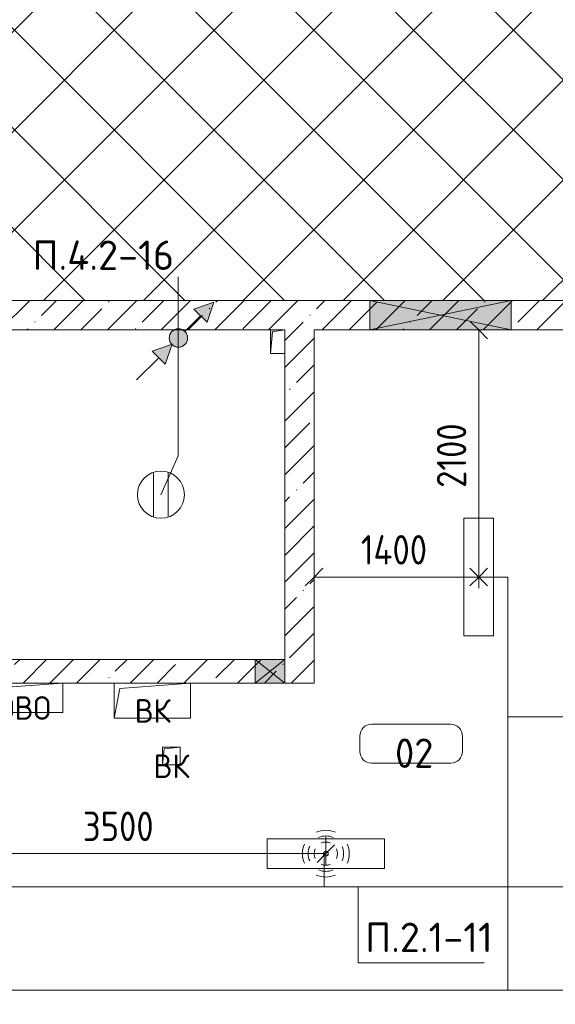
# Model space of a CAD drawing. Header units: millimetres. Extents: x -32229 to 170644, y -13689 to 125138.
# Tile 90 of 208: x -6743 to -2189, y 79970 to 88336. Entities that reach past the tile are written whole.
import ezdxf

# ---------------------------------------------------------------- set-up
doc = ezdxf.new("R2010")
doc.units = ezdxf.units.MM
for name, color, linetype, lineweight in [('A-ANNO-DIMS', 7, 'Continuous', 9), ('A-ANNO-DIMS-200', 7, 'Continuous', 9), ('A-ANNO-NOTE', 7, 'Continuous', 18), ('A-AREA-IDEN', 7, 'Continuous', 9), ('A-DETL-GENF', 7, 'Continuous', 18), ('A-DETL-THIN', 7, 'Continuous', 9), ('A-GENM', 7, 'Continuous', 18), ('A-GLAZ', 7, 'Continuous', 18), ('A-WALL', 7, 'Continuous', 18), ('A-WALL-PATT', 7, 'Continuous', 40), ('G-ANNO-TEXT', 7, 'Continuous', 9), ('M-EQPM', 7, 'Continuous', 18)]:
    doc.layers.add(name, color=color, linetype=linetype, lineweight=lineweight)
doc.layers.add('A-DETL', color=7, linetype='Continuous', lineweight=9, true_color=0x00a600)
doc.styles.add('GOST Common', font='GOST_Common.ttf', dxfattribs={"height": 200})
doc.styles.add('GOST Common_5', font='GOST_Common.ttf', dxfattribs={"height": 250})
doc.styles.add('GOST Common_6', font='GOST_Common.ttf', dxfattribs={"width": 0.9, "height": 250})
doc.styles.add('ISOCPEUR', font='isocpeur.ttf', dxfattribs={"height": 250})
doc.dimstyles.new('ГОСТ_2_5_мм2_1', dxfattribs={"dimscale": 304.8, "dimtxt": 251.428749, "dimasz": 0.492126, "dimexe": 0.492126, "dimexo": 0.656168, "dimgap": 0.098425, "dimtad": 1, "dimdec": 0, "dimdsep": 46, "dimtxsty": 'GOST Common_6', "dimblk1": 'OBLIQUE', "dimblk2": 'OBLIQUE', "dimsah": 1, "dimcen": 0.09, "dimazin": 2, "dimtfac": 1, "dimtdec": 4, "dimtix": 1, "dimtmove": 0, "dimatfit": 3, "dimfxl": 1, "dimtvp": 1, "dimtolj": 1, "dimtzin": 0, "dimarcsym": 2})
pattern_1 = [(45, (0, 0), (-228.0985, 228.0985), []), (45, (228.1, 0), (-228.0985, 228.0985), [403.225, -80.645, 6.706, -73.939])]

# ---------------------------------------------------------------- blocks, each defined once
blk = doc.blocks.new('АР_Отверстие прямоугольное - ВК-3926213--01 ЭО')
at = {"layer": 'A-GLAZ', "lineweight": 13, "true_color": 0xf0f0f0}
blk.add_hatch(color=7, dxfattribs=at).paths.add_polyline_path([(-475, 125), (-475, -125), (725, -125), (725, 125), (460.8, 125)])
at = {"layer": 'A-GLAZ', "color": 253, "lineweight": 5, "true_color": 0xaaaaaa}
for p, q in [((725, 125), (-475, -125)), ((-475, 125), (725, -125))]:
    blk.add_line(p, q, dxfattribs=at)
at = {"layer": 'A-GLAZ', "color": 253, "lineweight": 13, "true_color": 0xaaaaaa}
for p, q in [((725, 125), (-475, 125)), ((-475, 125), (-475, -125)), ((-475, 125), (-475, -125)), ((725, -125), (725, 125)), ((725, 125), (725, -125))]:
    blk.add_line(p, q, dxfattribs=at)
blk = doc.blocks.new('АР_Канал вертикальный прямоугольный - ОВО-5414606--01 ЭО')
at = {"layer": 'M-EQPM', "lineweight": 13, "true_color": 0xe2e2e2}
blk.add_hatch(color=254, dxfattribs=at).paths.add_polyline_path([(-60, -100), (-44, 84), (60, 100), (-60, 100)])
at = {"layer": 'M-EQPM', "color": 253, "lineweight": 13, "true_color": 0xaaaaaa}
for p, q in [((60, 100), (-60, 100)), ((-60, 100), (-60, -100)), ((60, 100), (-60, 100)), ((-60, 100), (-60, -100)), ((-60, -100), (-60, 100)), ((-60, 100), (60, 100)), ((-60, -100), (-44, 84)), ((-60, -100), (-44, 84)), ((-44, 84), (60, 100)), ((-44, 84), (60, 100)), ((60, -100), (60, 100)), ((60, 100), (60, -100)), ((-60, -100), (60, -100)), ((60, -100), (-60, -100))]:
    blk.add_line(p, q, dxfattribs=at)
blk = doc.blocks.new('АР_Канал вертикальный прямоугольный - ВК-6384970--01 ЭО')
at = {"layer": 'M-EQPM', "color": 253, "lineweight": 13, "true_color": 0xaaaaaa}
for p, q in [((325, 150), (-325, 150)), ((-325, 150), (-325, -150)), ((-325, -150), (-325, 150)), ((-325, 150), (325, 150)), ((-325, -150), (-277.5, 102.5)), ((-277.5, 102.5), (325, 150)), ((325, -150), (325, 150)), ((325, 150), (325, -150)), ((-325, -150), (325, -150)), ((325, -150), (-325, -150))]:
    blk.add_line(p, q, dxfattribs=at)
blk = doc.blocks.new('АР_Отверстие прямоугольное - ОВО-5385350--01 ЭО')
at = {"layer": 'A-GLAZ', "lineweight": 13, "true_color": 0xf0f0f0}
blk.add_hatch(color=7, dxfattribs=at).paths.add_polyline_path([(250, -100), (250, 100), (0, 100), (0, -100)])
at = {"layer": 'A-GLAZ', "color": 253, "lineweight": 5, "true_color": 0xaaaaaa}
for p, q in [((250, 100), (0, -100)), ((0, 100), (250, -100))]:
    blk.add_line(p, q, dxfattribs=at)
at = {"layer": 'A-GLAZ', "color": 253, "lineweight": 13, "true_color": 0xaaaaaa}
for p, q in [((250, 100), (0, 100)), ((0, 100), (0, -100)), ((0, 100), (0, -100)), ((250, -100), (250, 100)), ((250, 100), (250, -100)), ((0, -100), (250, -100))]:
    blk.add_line(p, q, dxfattribs=at)
blk = doc.blocks.new('АР_Канал вертикальный прямоугольный - ВК-6384641--01 ЭО')
at = {"layer": 'M-EQPM', "color": 253, "lineweight": 13, "true_color": 0xaaaaaa}
for p, q in [((75, 75), (-75, 75)), ((-75, 75), (-75, -75)), ((-75, -75), (-75, 75)), ((-75, 75), (75, 75)), ((-75, -75), (-60, 60)), ((-60, 60), (75, 75)), ((75, -75), (75, 75)), ((75, 75), (75, -75)), ((-75, -75), (75, -75)), ((75, -75), (-75, -75))]:
    blk.add_line(p, q, dxfattribs=at)
blk = doc.blocks.new('АР_Канал вертикальный прямоугольный - ОВО-6384982--01 ЭО')
at = {"layer": 'M-EQPM', "color": 253, "lineweight": 13, "true_color": 0xaaaaaa}
for p, q in [((335, 125), (-335, 125)), ((-335, 125), (-335, -125)), ((-335, -125), (-335, 125)), ((-335, 125), (335, 125)), ((-289, 79), (335, 125)), ((335, -125), (335, 125)), ((335, 125), (335, -125)), ((-335, -125), (-289, 79)), ((-335, -125), (335, -125)), ((335, -125), (-335, -125))]:
    blk.add_line(p, q, dxfattribs=at)
blk = doc.blocks.new('АР_Канал вертикальный прямоугольный - ВК-V137--01 ЭО')
at = {"layer": 'A-GENM', "color": 253, "lineweight": 13, "true_color": 0xaaaaaa}
blk.add_line((150, -150), (-150, -150), dxfattribs=at)
blk = doc.blocks.new('Наметкина 10_РД_АР_П_rvt-1--01 ЭО')
at = {"layer": 'A-WALL-PATT', "lineweight": 5, "true_color": 0xaaaaaa}
h = blk.add_hatch(dxfattribs=at)
h.set_pattern_fill('FP_1', color=253, style=0, pattern_type=2)
h.set_pattern_definition(pattern_1)
h.paths.add_polyline_path([(1335.3, 85700), (1535.3, 85700), (1535.3, 85950), (-13589.7, 85950), (-13589.7, 85700), (1285.3, 85700)])
h = blk.add_hatch(dxfattribs=at)
h.set_pattern_fill('FP_1', color=253, style=0, pattern_type=2)
h.set_pattern_definition(pattern_1)
h.paths.add_polyline_path([(-4489.7, 82900), (-4239.7, 82900), (-4239.7, 85700), (-4489.7, 85700), (-4489.7, 83654)])
h = blk.add_hatch(dxfattribs=at)
h.set_pattern_fill('FP_1', color=253, style=0, pattern_type=2)
h.set_pattern_definition(pattern_1)
h.paths.add_polyline_path([(-4239.7, 82700), (-4239.7, 82900), (-10914.7, 82900), (-10914.7, 82700), (-4489.7, 82700)])
h.paths.add_polyline_path([(-13339.7, 82700), (-12214.7, 82700), (-12214.7, 82900), (-13339.7, 82900)])
at = {"layer": 'A-WALL', "color": 253, "lineweight": 13, "true_color": 0xaaaaaa}
for p, q in [((-4564.7, 85950), (-7464.7, 85950)), ((-4264.7, 85950), (-4564.7, 85950)), ((-4064.7, 85950), (-4264.7, 85950)), ((-2564.7, 85950), (-4064.7, 85950)), ((-864.7, 85950), (-2564.7, 85950)), ((-13339.7, 85700), (-4609.7, 85700)), ((-4239.7, 85700), (-3764.7, 85700)), ((-4239.7, 82900), (-4239.7, 85700)), ((-3764.7, 85700), (-2564.7, 85700)), ((-2564.7, 85700), (-1464.7, 85700)), ((-4489.7, 85500), (-4489.7, 82900)), ((-4739.7, 82900), (-10914.7, 82900)), ((-4489.7, 82900), (-4739.7, 82900)), ((-4239.7, 82700), (-4239.7, 82900)), ((-6374.7, 82700), (-5939.7, 82700)), ((-5289.7, 82700), (-4739.7, 82700)), ((-4739.7, 82700), (-4489.7, 82700)), ((-4489.7, 82700), (-4239.7, 82700))]:
    blk.add_line(p, q, dxfattribs=at)
at = {"layer": 'A-GLAZ', "color": 253, "lineweight": 13, "true_color": 0xaaaaaa, "rotation": 180}
blk.add_blockref('АР_Отверстие прямоугольное - ВК-3926213--01 ЭО', (-3039.7, 85825), dxfattribs=at)
at = {"layer": 'A-GLAZ', "color": 253, "lineweight": 13, "true_color": 0xaaaaaa}
blk.add_blockref('АР_Отверстие прямоугольное - ОВО-5385350--01 ЭО', (-4739.7, 82800), dxfattribs=at)
at = {"layer": 'M-EQPM', "color": 253, "lineweight": 13, "true_color": 0xaaaaaa}
for name, p in [('АР_Канал вертикальный прямоугольный - ВК-V137--01 ЭО', (-3914.7, 86100)), ('АР_Канал вертикальный прямоугольный - ОВО-5414606--01 ЭО', (-4549.7, 85600)), ('АР_Канал вертикальный прямоугольный - ОВО-6384982--01 ЭО', (-6709.7, 82575)), ('АР_Канал вертикальный прямоугольный - ВК-6384970--01 ЭО', (-5614.7, 82550)), ('АР_Канал вертикальный прямоугольный - ВК-6384641--01 ЭО', (-5454.7, 82080))]:
    blk.add_blockref(name, p, dxfattribs=at)
at = {"layer": 'A-ANNO-NOTE', "color": 253, "lineweight": 5, "true_color": 0xaaaaaa, "char_height": 200, "attachment_point": 5, "line_spacing_factor": 1.022766, "style": 'GOST Common'}
for s, insert, width in [('\\pt2540,5080,7620,10160,12700,15240,17780,20320,22860,25400,27940,30480,33020,35560,38100,40640,43180,45720,48260,50800,53340,55880,58420,60960,63500,66040,68580,71120,73660,76200,78740,81280;ОВО', (-6706.9, 82487.7), 502), ('\\pt2540,5080,7620,10160,12700,15240,17780,20320,22860,25400,27940,30480,33020,35560,38100,40640,43180,45720,48260,50800,53340,55880,58420,60960,63500,66040,68580,71120,73660,76200,78740,81280;ВК', (-5611.9, 82462.7), 344), ('\\pt2540,5080,7620,10160,12700,15240,17780,20320,22860,25400,27940,30480,33020,35560,38100,40640,43180,45720,48260,50800,53340,55880,58420,60960,63500,66040,68580,71120,73660,76200,78740,81280;ВК', (-5451.9, 81992.7), 344)]:
    blk.add_mtext(s, dxfattribs=dict(at, insert=insert, width=width))
blk = doc.blocks.new('Марка помещения 2 - Марка помещения 2-1605974--01 ЭО')
at = {"layer": 'A-AREA-IDEN', "color": 253, "true_color": 0xaaaaaa}
for p, q in [((-1.797, 0.841), (1.569, 0.841)), ((-2.297, -0.309), (-2.297, 0.341)), ((2.069, 0.341), (2.069, -0.309)), ((1.569, -0.809), (-1.797, -0.809))]:
    blk.add_line(p, q, dxfattribs=at)
for centre, start, end in [((-1.797, 0.341), 90, 180), ((1.569, 0.341), 0, 90), ((-1.797, -0.309), 180, 270), ((1.569, -0.309), 270, 360)]:
    blk.add_arc(centre, 0.5, start, end, dxfattribs=at)
blk = doc.blocks.new('DIMBLOCK280--01 ЭО')
at = {"layer": 'A-ANNO-DIMS-200'}
for p, q in [((-7640, 81156.4), (-7640, 81400.4)), ((-4140, 81156.4), (-4140, 81400.4)), ((-7640, 81250.4), (-7565, 81325.4)), ((-4140, 81250.4), (-4065, 81325.4)), ((-7640, 81250.4), (-7715, 81175.4)), ((-7640, 81250.4), (-4140, 81250.4)), ((-7640, 81250.4), (-7640, 81156.4)), ((-4140, 81250.4), (-4215, 81175.4)), ((-4140, 81250.4), (-4140, 81156.4))]:
    blk.add_line(p, q, dxfattribs=at)
at = {"layer": 'A-ANNO-DIMS-200', "color": 0, "insert": (-6205.4, 81607.1), "char_height": 250, "width": 756.843, "attachment_point": 1, "line_spacing_factor": 1.022761, "style": 'GOST Common_6'}
blk.add_mtext('3500', dxfattribs=at)
blk = doc.blocks.new('_Oblique')
at = {"color": 0, "linetype": 'ByBlock', "lineweight": -2}
blk.add_line((-0.5, -0.5), (0.5, 0.5), dxfattribs=at)
blk = doc.blocks.new('DIMBLOCK285--01 ЭО')
at = {"layer": 'A-ANNO-DIMS-200'}
for p, q in [((-2839.5, 85700), (-2914.5, 85775)), ((-2745.6, 85700), (-2989.5, 85700)), ((-2839.5, 83599.7), (-2839.5, 85700)), ((-2839.5, 85700), (-2764.5, 85625)), ((-2839.5, 85700), (-2745.6, 85700)), ((-2839.5, 83599.7), (-2914.5, 83674.7)), ((-2745.6, 83599.7), (-2989.5, 83599.7)), ((-2839.5, 83599.7), (-2764.5, 83524.7)), ((-2839.5, 83599.7), (-2745.6, 83599.7))]:
    blk.add_line(p, q, dxfattribs=at)
at = {"layer": 'A-ANNO-DIMS-200', "color": 0, "insert": (-3196.2, 84357.9), "char_height": 250, "width": 700.591, "attachment_point": 1, "rotation": 90, "line_spacing_factor": 1.022761, "style": 'GOST Common_6'}
blk.add_mtext('2100', dxfattribs=at)
blk = doc.blocks.new('DIMBLOCK286--01 ЭО')
at = {"layer": 'A-ANNO-DIMS-200'}
for p, q in [((-4239.7, 83505.9), (-4239.7, 83749.8)), ((-2839.8, 83505.9), (-2839.8, 83749.8)), ((-4239.7, 83599.8), (-4164.7, 83674.8)), ((-2839.8, 83599.8), (-2764.8, 83674.8)), ((-4239.7, 83599.8), (-4314.7, 83524.8)), ((-4239.7, 83599.8), (-2839.8, 83599.8)), ((-4239.7, 83599.8), (-4239.7, 83505.9)), ((-2839.8, 83599.8), (-2914.8, 83524.8)), ((-2839.8, 83599.8), (-2839.8, 83505.9))]:
    blk.add_line(p, q, dxfattribs=at)
at = {"layer": 'A-ANNO-DIMS-200', "color": 0, "insert": (-3842.3, 83956.5), "char_height": 250, "width": 726.16, "attachment_point": 1, "line_spacing_factor": 1.022761, "style": 'GOST Common_6'}
blk.add_mtext('1400', dxfattribs=at)
blk = doc.blocks.new('УГО Выше ниже синее _ 2020 - УГО Выше ниже синее _ 2020-2080151--01 ЭО')
at = {"layer": 'A-ANNO-NOTE', "lineweight": 9, "true_color": 0xff0000}
for points in [[(1.215, 0.668), (0.658, 1.225), (1.508, 1.517)], [(-0.565, -1.112), (-1.122, -0.555), (-0.272, -0.263)]]:
    blk.add_hatch(color=1, dxfattribs=at).paths.add_polyline_path(points)
h = blk.add_hatch(color=1, dxfattribs=at)
edge = h.paths.add_edge_path()
edge.add_arc((0, 0), 0.392, 0, 180)
edge.add_arc((0, 0), 0.392, 180, 360)
at = {"layer": 'A-ANNO-NOTE', "color": 1, "lineweight": 9, "true_color": 0xff0000}
for p, q in [((1.508, 1.517), (0.658, 1.225)), ((1.215, 0.668), (1.508, 1.517)), ((0.277, 0.277), (0.941, 0.941)), ((0.658, 1.225), (1.215, 0.668)), ((-0.272, -0.263), (-1.122, -0.555)), ((-0.565, -1.112), (-0.272, -0.263)), ((-1.122, -0.555), (-0.565, -1.112)), ((-1.78, -1.78), (-0.838, -0.838))]:
    blk.add_line(p, q, dxfattribs=at)
blk.add_circle((0, 0), 0.392, dxfattribs=at)
for start, end in [(360, 180), (180, 360)]:
    blk.add_arc((0, 0), 0.392, start, end, dxfattribs=at)

msp = doc.modelspace()

# ---------------------------------------------------------------- hatches: boundary and pattern name
at = {"layer": 'A-DETL-GENF', "lineweight": 9, "true_color": 0xc0c0c0}
h = msp.add_hatch(dxfattribs=at)
h.set_pattern_fill('FP_16', color=9, style=0, pattern_type=2)
h.set_pattern_definition([(45, (0, 0), (-424.264, 424.264), []), (135, (0, 0), (-424.264, -424.264), [])])
h.paths.add_polyline_path([(-13589.7, 75750), (-13589.7, 77800), (-13314.7, 77800), (-13314.7, 79600), (-13589.7, 79600), (-13589.7, 85700), (-13664.7, 85700), (-13664.7, 88100), (-13264.7, 88100), (-13264.7, 85950), (1335.3, 85950), (1335.3, 87450), (4910.3, 87450), (4910.3, 88100), (5110.3, 88100), (5110.3, 91750), (4910.3, 91750), (4910.3, 92850), (-789.7, 92850), (-789.7, 91750), (-1189.7, 91750), (-1189.7, 92850), (-7139.7, 92850), (-7139.7, 91750), (-7539.7, 91750), (-7539.7, 93950), (-13264.7, 93950), (-13264.7, 91750), (-13664.7, 91750), (-13664.7, 93950), (-21064.7, 93950), (-21064.7, 93350), (-21764.7, 93350), (-21764.7, 88800), (-19664.7, 88800), (-19664.7, 88400), (-21764.7, 88400), (-21764.7, 81100), (-19664.7, 81100), (-19664.7, 80700), (-21764.7, 80700), (-21764.7, 76150), (-21264.7, 76150), (-21264.7, 75750), (-15537.9, 75750)])

# ---------------------------------------------------------------- linework, layer by layer
at = {"layer": 'A-ANNO-NOTE', "color": 1, "lineweight": 9, "true_color": 0xff0000}
for p, q in [((-5604, 84109.8), (-5604, 84490.2)), ((-5604, 84109.8), (-5604, 84490.2)), ((-5480.4, 84109.8), (-5480.4, 84490.2)), ((-5480.4, 84109.8), (-5480.4, 84490.2)), ((-2966.2, 83099.7), (-2966.2, 84099.7)), ((-2966.2, 84099.7), (-2713.5, 84099.7)), ((-2713.5, 84099.7), (-2713.5, 83099.7)), ((-2713.5, 83099.7), (-2966.2, 83099.7))]:
    msp.add_line(p, q, dxfattribs=at)
at = {"layer": 'A-ANNO-NOTE', "color": 5, "lineweight": 9, "true_color": 0x0000ff}
for p, q in [((-4640, 81376.4), (-3640, 81376.4)), ((-4640, 81123.8), (-4640, 81376.4)), ((-3640, 81376.4), (-3640, 81123.8)), ((-3640, 81123.8), (-4640, 81123.8))]:
    msp.add_line(p, q, dxfattribs=at)
at = {"layer": 'A-ANNO-NOTE', "color": 1, "lineweight": 9, "true_color": 0xff0000}
msp.add_circle((-5542.2, 84300), 200, dxfattribs=at)
msp.add_circle((-5542.2, 84300), 200, dxfattribs=at)
at = {"layer": 'A-ANNO-NOTE', "color": 5, "lineweight": 9, "true_color": 0x0000ff}
for centre in [(-4140.9, 81250), (-4140, 81250.9), (-4140, 81249.1), (-4139.1, 81250)]:
    msp.add_circle(centre, 20, dxfattribs=at)
for centre, radius, start, end in [((-4140, 81249.1), 199.6, 66, 114), ((-4140, 81249.1), 151.5, 66, 114), ((-4139.1, 81250), 199.6, 156, 204), ((-4139.1, 81250), 151.5, 156, 204), ((-4140, 81249.1), 99.8, 66, 114), ((-4140.9, 81250), 151.5, 336, 24), ((-4140.9, 81250), 199.6, 336, 24), ((-4139.1, 81250), 99.8, 156, 204), ((-4140.9, 81250), 99.8, 336, 24), ((-4140, 81250.9), 99.8, 246, 294), ((-4140, 81250.9), 199.6, 246, 294), ((-4140, 81250.9), 151.5, 246, 294)]:
    msp.add_arc(centre, radius, start, end, dxfattribs=at)
at = {"layer": 'A-DETL', "color": 8, "lineweight": 18, "true_color": 0x808080}
msp.add_line((-13264.7, 85950), (1335.3, 85950), dxfattribs=at)
at = {"layer": 'A-DETL', "color": 1, "true_color": 0xff0000}
for p, q in [((-5394.6, 85630), (-5394.6, 84630)), ((-5394.6, 84630), (-5542.2, 84300)), ((-2839.8, 83599.8), (-2593.2, 83599.8)), ((-2593.2, 83599.8), (-2593.2, 80090.4)), ((-12062.5, 80090.4), (7643.2, 80090.4))]:
    msp.add_line(p, q, dxfattribs=at)
at = {"layer": 'A-DETL', "color": 5, "true_color": 0x0000ff}
for p, q in [((-4153, 81250.4), (-4153, 80967.5)), ((-7370.2, 80967.5), (8238.2, 80967.5))]:
    msp.add_line(p, q, dxfattribs=at)
at = {"layer": 'A-DETL-THIN'}
for p, q in [((-5394.6, 86150), (-5394.6, 85630)), ((-2596.1, 82413.7), (-1214.7, 82413.7)), ((-3863.9, 80323.5), (-3863.9, 80967.5)), ((-3863.9, 80323.5), (-2793.7, 80323.5))]:
    msp.add_line(p, q, dxfattribs=at)

# ---------------------------------------------------------------- block references
at = {"lineweight": 5}
msp.add_blockref('Наметкина 10_РД_АР_П_rvt-1--01 ЭО', (0, 0), dxfattribs=at)
at = {"layer": 'A-ANNO-NOTE', "color": 1, "lineweight": 9, "true_color": 0xff0000, "xscale": 200, "yscale": 200, "zscale": 200}
msp.add_blockref('УГО Выше ниже синее _ 2020 - УГО Выше ниже синее _ 2020-2080151--01 ЭО', (-5393.2, 85631.1), dxfattribs=at)
at = {"layer": 'A-AREA-IDEN', "color": 253, "true_color": 0xaaaaaa, "xscale": 199.9999999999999, "yscale": 199.9999999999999, "zscale": 199.9999999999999}
msp.add_blockref('Марка помещения 2 - Марка помещения 2-1605974--01 ЭО', (-3392.2, 82181), dxfattribs=at)

# ---------------------------------------------------------------- texts
at = {"layer": 'A-AREA-IDEN', "color": 253, "true_color": 0xaaaaaa, "insert": (-3388.7, 82103.6), "char_height": 250, "width": 384, "attachment_point": 5, "line_spacing_factor": 1.022766, "style": 'GOST Common_5'}
msp.add_mtext('\\pt100,200,300,400,500,600,700,800,900,1000,1100,1200,1300,1400,1500,1600,1700,1800,1900,2000,2100,2200,2300,2400,2500,2600,2700,2800,2900,3000,3100,3200;02', dxfattribs=at)
at = {"layer": 'G-ANNO-TEXT', "char_height": 250, "line_spacing_factor": 1.139951, "style": 'ISOCPEUR'}
for s, insert, width, attachment_point in [('\\pt600,1200,1800,2400,3000,3600,4200,4800,5400,6000,6600,7200,7800,8400,9000,9600,10200,10800,11400,12000,12600,13200,13800,14400,15000,15600,16200,16800,17400,18000,18600,19200;П.4.2-16', (-5430, 86459.6), 1201.9, 3), ('\\pt600,1200,1800,2400,3000,3600,4200,4800,5400,6000,6600,7200,7800,8400,9000,9600,10200,10800,11400,12000,12600,13200,13800,14400,15000,15600,16200,16800,17400,18000,18600,19200;П.2.1-11', (-3806.1, 80663.8), 1082.72, 1)]:
    msp.add_mtext(s, dxfattribs=dict(at, insert=insert, width=width, attachment_point=attachment_point))

# ---------------------------------------------------------------- dimensions: what is measured, and where the dimension line sits
at = {"layer": 'A-ANNO-DIMS'}
dim = msp.add_linear_dim(base=(-2839.5, 85700), p1=(-2945.6, 83599.7), p2=(-2945.6, 85700), angle=90, dimstyle='ГОСТ_2_5_мм2_1', override={"dimpost": '<>', "dimfxl": 2100.337977}, dxfattribs=at)
dim.commit()
dim.dimension.update_dxf_attribs({"geometry": 'DIMBLOCK285--01 ЭО', "text_midpoint": (-2994.5, 84649.8)})
for base, p1, p2, override, picture, middle in [((-2839.8, 83599.8), (-4239.7, 83705.9), (-2839.8, 83705.9), {"dimpost": '<>', "dimfxl": 1399.922773}, 'DIMBLOCK286--01 ЭО', (-3539.7, 83754.8)), ((-4140, 81250.4), (-7640, 81356.4), (-4140, 81356.4), {"dimpost": '<>', "dimfxl": 3500}, 'DIMBLOCK280--01 ЭО', (-5890, 81405.4))]:
    dim = msp.add_linear_dim(base=base, p1=p1, p2=p2, dimstyle='ГОСТ_2_5_мм2_1', override=override, dxfattribs=at)
    dim.commit()
    dim.dimension.update_dxf_attribs({"geometry": picture, "text_midpoint": middle})

doc.saveas('drawing.dxf')
